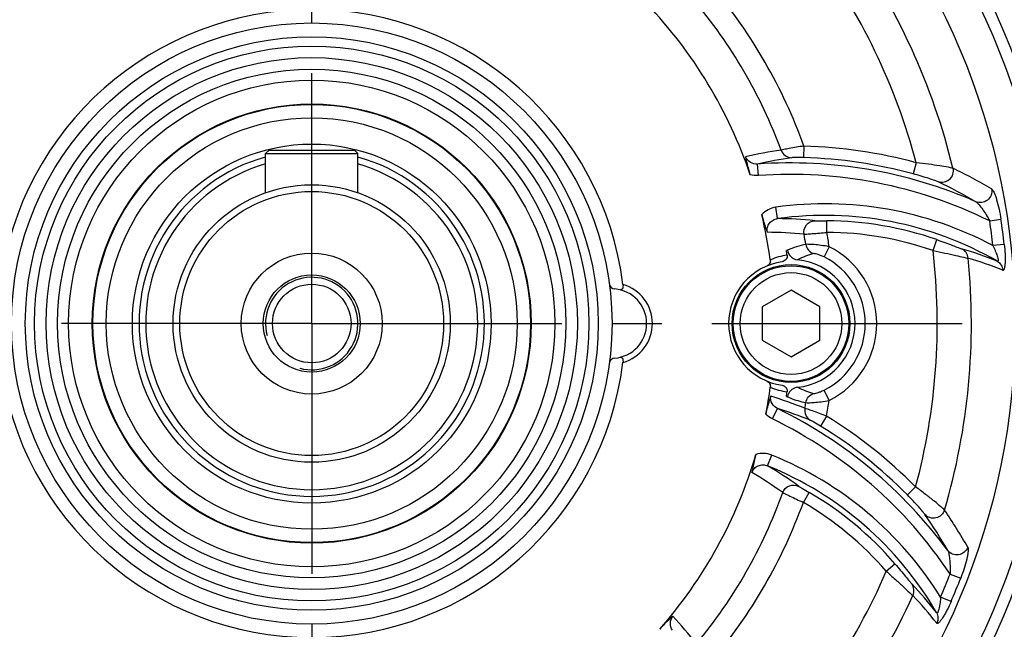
# Model space of a CAD drawing. Header units: millimetres. Extents: x -213 to 420, y -2 to 297.
# Tile 33 of 37: x 341 to 375, y 171 to 192. Entities that reach past the tile are written whole.
import ezdxf
from ezdxf.enums import TextEntityAlignment as Align

# ---------------------------------------------------------------- set-up
doc = ezdxf.new("R2010")
doc.units = ezdxf.units.MM
doc.header["$LTSCALE"] = 23.1
doc.linetypes.add('CENTER', pattern=[0.6, 0.375, -0.075, 0.075, -0.075])
doc.layers.get('0').update_dxf_attribs({"linetype": 'CONTINUOUS'})
for name, color, linetype in [('AXIS', 7, 'CONTINUOUS'), ('COMPONENTS', 7, 'CONTINUOUS'), ('DIMENSION', 7, 'CONTINUOUS')]:
    doc.layers.add(name, color=color, linetype=linetype)
doc.styles.get("Standard").update_dxf_attribs({"font": 'arial.ttf'})
doc.styles.add('TEXTSTYLE_4', font='gdt')
doc.dimstyles.new('DIMSTYLE_5', dxfattribs={"dimtxt": 3, "dimasz": 4, "dimexe": 0.18, "dimexo": 0.0625, "dimgap": 0.09, "dimtad": 1, "dimdec": 3, "dimlfac": 2.5, "dimdsep": 46, "dimtxsty": 'STANDARD', "dimblk": '_FILLED', "dimblk1": '_FILLED', "dimblk2": '_FILLED', "dimcen": 0.09, "dimadec": 0, "dimazin": 0, "dimtp": 0.5, "dimtm": 0.5, "dimtfac": 1, "dimtdec": 3, "dimtofl": 0, "dimtmove": 0, "dimatfit": 3, "dimldrblk": '_FILLED', "dimfxl": 1, "dimtolj": 1, "dimarcsym": 0})
doc.dimstyles.new('DIMSTYLE_8', dxfattribs={"dimtxt": 3, "dimasz": 4, "dimexe": 0.18, "dimexo": 0.0625, "dimgap": 0.09, "dimtad": 1, "dimtih": 1, "dimtoh": 1, "dimlfac": 2.5, "dimdsep": 46, "dimtxsty": 'STANDARD', "dimblk": '_FILLED', "dimblk1": '_FILLED', "dimblk2": '_FILLED', "dimcen": 0.09, "dimadec": 0, "dimazin": 0, "dimtol": 1, "dimtp": 0.2, "dimtm": 0.2, "dimtfac": 1, "dimtofl": 0, "dimtmove": 0, "dimatfit": 3, "dimldrblk": '_FILLED', "dimfxl": 1, "dimtolj": 1, "dimarcsym": 0})

# ---------------------------------------------------------------- blocks, each defined once
blk = doc.blocks.new('_FILLED')
at = {"color": 0, "linetype": 'BYBLOCK'}
blk.add_solid([(0, 0), (-1, 0.1625), (-1, -0.1625)], dxfattribs=at)
blk = doc.blocks.new('*D9')
at = {"layer": 'DIMENSION', "color": 2, "linetype": 'CONTINUOUS'}
for p, q in [((357.349, 231.902), (395.712, 231.902)), ((393.712, 231.902), (393.712, 190.302)), ((393.712, 148.702), (393.712, 190.302)), ((378.712, 148.702), (395.712, 148.702))]:
    blk.add_line(p, q, dxfattribs=at)
at = {"layer": 'DIMENSION', "color": 2, "linetype": 'CONTINUOUS', "xscale": 4, "yscale": 4, "zscale": 4}
for p, rotation in [((393.712, 231.902), 90), ((393.712, 148.702), 270)]:
    blk.add_blockref('_FILLED', p, dxfattribs=dict(at, rotation=rotation))
at = {"layer": 'DIMENSION', "color": 2, "linetype": 'CONTINUOUS', "insert": (389.962, 190.302), "char_height": 3, "width": 6.99257, "attachment_point": 2, "rotation": 90, "line_spacing_factor": 0.9}
blk.add_mtext('208', dxfattribs=at)
blk = doc.blocks.new('*D10')
at = {"layer": 'DIMENSION', "color": 2, "linetype": 'CONTINUOUS'}
for p, q in [((321.712, 203.055), (321.712, 136.711)), ((379.712, 156.348), (379.712, 136.711)), ((321.712, 138.711), (350.712, 138.711)), ((379.712, 138.711), (350.712, 138.711))]:
    blk.add_line(p, q, dxfattribs=at)
at = {"layer": 'DIMENSION', "color": 2, "linetype": 'CONTINUOUS', "xscale": 4, "yscale": 4, "zscale": 4, "rotation": 180}
blk.add_blockref('_FILLED', (321.712, 138.711), dxfattribs=at)
at = {"layer": 'DIMENSION', "color": 2, "linetype": 'CONTINUOUS', "xscale": 4, "yscale": 4, "zscale": 4}
blk.add_blockref('_FILLED', (379.712, 138.711), dxfattribs=at)
at = {"layer": 'DIMENSION', "color": 2, "linetype": 'CONTINUOUS', "insert": (350.712, 142.461), "char_height": 3, "width": 11.11757, "attachment_point": 2, "line_spacing_factor": 0.9, "style": 'TEXTSTYLE_4'}
blk.add_mtext('{\\Fgdt;o}\\Farial.ttf;145', dxfattribs=at)
blk = doc.blocks.new('*D11')
at = {"layer": 'DIMENSION', "color": 2, "linetype": 'CONTINUOUS'}
for p, q in [((315.269, 207.681), (288.954, 207.681)), ((317.269, 207.681), (315.269, 207.681)), ((324.651, 201.946), (317.269, 207.681))]:
    blk.add_line(p, q, dxfattribs=at)
at = {"layer": 'DIMENSION', "color": 2, "linetype": 'CONTINUOUS', "xscale": 4, "yscale": 4, "zscale": 4, "rotation": 322.1593855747}
blk.add_blockref('_FILLED', (324.651, 201.946), dxfattribs=at)
at = {"layer": 'DIMENSION', "color": 2, "linetype": 'CONTINUOUS', "style": 'TEXTSTYLE_4'}
for s, p in [('`', (306.447, 208.431)), ('n', (295.954, 208.431))]:
    blk.add_text(s, height=3, dxfattribs=at).set_placement(p, align=Align.RIGHT)
at = {"layer": 'DIMENSION', "color": 2, "linetype": 'CONTINUOUS'}
for s, p in [('165', (302.947, 208.431)), ('0.2', (312.269, 208.431))]:
    blk.add_text(s, height=3, dxfattribs=at).set_placement(p, align=Align.RIGHT)

msp = doc.modelspace()

# ---------------------------------------------------------------- linework, layer by layer
at = {"layer": 'AXIS', "color": 2, "linetype": 'CENTER'}
for q in [(350.71194, 217.91563), (314.49792, 181.70162), (386.92595, 181.70162), (350.71194, 145.48761)]:
    msp.add_line((350.71194, 181.70162), q, dxfattribs=at)
msp.add_circle((350.71194, 181.70162), 32.99885, dxfattribs=at)
at = {"layer": 'COMPONENTS', "color": 7, "linetype": 'CONTINUOUS'}
for p, q in [((349.23194, 187.70162), (349.11194, 187.58162)), ((349.11194, 186.2271), (349.11194, 187.58162)), ((349.11194, 187.58162), (352.31194, 187.58162)), ((349.23194, 187.70162), (352.19194, 187.70162)), ((352.31194, 187.58162), (352.19194, 187.70162)), ((352.31194, 186.2271), (352.31194, 187.58162)), ((367.31194, 182.85632), (366.31194, 182.27897)), ((368.31194, 182.27897), (367.31194, 182.85632)), ((366.31194, 182.27897), (366.31194, 181.12427)), ((368.31194, 181.12427), (368.31194, 182.27897)), ((366.31194, 181.12427), (367.31194, 180.54692)), ((367.31194, 180.54692), (368.31194, 181.12427))]:
    msp.add_line(p, q, dxfattribs=at)
at = {"layer": 'COMPONENTS', "color": 9, "linetype": 'CONTINUOUS'}
for p, q in [((367.75704, 187.84134), (367.74583, 187.44163)), ((371.65041, 187.26543), (371.54541, 186.8796)), ((366.18078, 186.82041), (366.15239, 187.2183)), ((366.84547, 185.33135), (366.79053, 185.72747)), ((368.55239, 184.85594), (368.55448, 185.2558)), ((374.19213, 185.25121), (374.58162, 185.31009)), ((372.2294, 184.22636), (372.36046, 184.60413)), ((368.63292, 184.36054), (368.45563, 184.00367)), ((374.69685, 184.44143), (374.30548, 184.39673)), ((368.63292, 179.0427), (368.45563, 179.39956)), ((367.18787, 179.16512), (367.2797, 179.12646)), ((366.66775, 178.4002), (366.8421, 178.75897)), ((368.54328, 178.49622), (368.33373, 178.15567)), ((366.49885, 176.77829), (366.64933, 177.14881)), ((371.62709, 176.05079), (371.34325, 175.76914)), ((367.73938, 175.51312), (367.94112, 175.85836)), ((370.60897, 173.12938), (370.91136, 173.39101)), ((372.82117, 173.03556), (373.18792, 172.89181)), ((372.85339, 172.08191), (372.4921, 172.23888))]:
    msp.add_line(p, q, dxfattribs=at)
at = {"layer": 'COMPONENTS', "color": 7, "linetype": 'CONTINUOUS'}
for centre, radius in [((350.71194, 181.70162), 26), ((350.71194, 181.70162), 25.6), ((350.71194, 181.70162), 24.36473), ((350.71194, 181.70162), 10.4), ((350.71194, 181.70162), 9.92), ((350.71194, 181.70162), 9.6), ((350.71194, 181.70162), 9.2), ((350.71194, 181.70162), 8.8), ((350.71194, 181.70162), 8.42074), ((350.71194, 181.70162), 7.6), ((350.71194, 181.70162), 7.58), ((350.71194, 181.70162), 7.11812), ((350.71194, 181.70162), 6.21094), ((350.71194, 181.70162), 4.8), ((350.71194, 181.70162), 4.56899), ((350.71194, 181.70162), 2.44), ((367.31194, 181.70162), 2.04), ((367.31194, 181.70162), 2), ((350.71194, 181.70162), 1.68), ((367.31194, 181.70162), 1.76), ((350.71194, 181.70162), 1.36)]:
    msp.add_circle(centre, radius, dxfattribs=at)
at = {"layer": 'COMPONENTS', "color": 9, "linetype": 'CONTINUOUS'}
for centre, radius, start, end in [((350.71194, 181.70162), 22.84685, 13.59561, 35.676457), ((350.71194, 181.70162), 21.66508, 14.880872, 36.692166), ((350.71194, 181.70162), 18.11716, 19.809236, 40.026685), ((350.71194, 181.70162), 17.32931, 20.261021, 40.264107), ((369.39938, 171.34325), 16.53901, 98.450148, 102.798326), ((367.29194, 171.2487), 16.59915, 74.777294, 88.39441), ((369.65948, 171.69853), 15.9111, 98.391711, 102.733611), ((367.29194, 171.2487), 16.0102, 66.35666, 94.081581), ((367.29194, 171.2487), 16.19929, 74.777293, 88.39441), ((365.31517, 171.18562), 17.61234, 59.479629, 64.423871), ((367.29194, 171.2487), 15.61034, 63.764388, 94.081555), ((365.15589, 171.22052), 17.00432, 59.787126, 64.750549), ((368.49275, 173.45525), 12.38966, 62.020574, 97.895278), ((368.49275, 173.45525), 11.9898, 60.204313, 97.896917), ((366.80528, 172.94484), 12.38657, 83.815951, 89.814136), ((368.49275, 173.45525), 11.80071, 70.867623, 89.700275), ((350.71194, 181.70162), 23.74697, 6.517019, 8.593567), ((350.71194, 181.70162), 24.14089, 6.516692, 8.596528), ((366.47391, 172.7188), 12.13939, 83.899816, 89.91043), ((350.71194, 181.70162), 18.11716, 8.43934, 10.026685), ((368.49275, 173.45525), 11.40085, 70.867622, 89.700275), ((350.71194, 181.70162), 17.32931, 9.085483, 10.264107), ((367.31194, 181.70162), 2.96898, 296.418852, 63.581152), ((350.71194, 181.70162), 21.66508, 344.880872, 6.692166), ((370.08736, 173.28332), 11.44135, 67.582331, 74.138061), ((367.50299, 181.75709), 2.33225, 98.016219, 112.91072), ((368.88811, 181.25817), 2.97175, 105.564591, 116.949122), ((367.31194, 181.70162), 2.5705, 296.41877, 63.58123), ((350.71194, 181.70162), 22.84685, 343.59561, 5.676457), ((370.4277, 173.38834), 10.99567, 67.448363, 74.063781), ((361.11194, 181.70162), 1.4, 285.659945, 74.34008), ((367.50288, 181.64575), 2.33185, 247.087988, 261.985094), ((368.88814, 182.14515), 2.97184, 243.051046, 254.43523), ((361.71655, 163.38726), 16.53904, 68.450148, 72.798319), ((350.71194, 181.70162), 18.11716, 349.809236, 351.56066), ((359.84418, 164.35913), 16.0102, 36.356604, 64.081581), ((362.11945, 163.56491), 15.9111, 68.391711, 72.733611), ((350.71194, 181.70162), 17.32931, 350.261021, 350.914517), ((359.84418, 164.35913), 15.61034, 33.763918, 64.081555), ((359.84418, 164.35913), 16.59915, 44.777294, 58.39441), ((359.84418, 164.35913), 16.19929, 44.777293, 58.39441), ((361.98739, 165.66964), 12.38966, 32.021313, 67.895278), ((360.27079, 166.07136), 12.38657, 53.815951, 59.814136), ((361.98739, 165.66964), 11.9898, 30.204313, 67.896917), ((359.8708, 166.04129), 12.13939, 53.899816, 59.91043), ((350.71194, 181.70162), 17.32931, 320.261021, 340.264107), ((361.98739, 165.66964), 11.80071, 40.867623, 59.700275), ((350.71194, 181.70162), 18.11716, 319.809236, 340.026685), ((361.98739, 165.66964), 11.40085, 40.867622, 59.700275), ((357.97905, 165.40198), 17.00572, 29.787347, 34.750414), ((358.10494, 165.29562), 17.6073, 29.478597, 34.424323), ((350.71194, 181.70162), 21.66508, 314.880872, 336.692166), ((350.71194, 181.70162), 23.74697, 336.517228, 338.593404), ((363.2824, 164.72344), 11.44135, 37.582332, 44.13806), ((350.71194, 181.70162), 24.14089, 336.516692, 338.596528), ((350.71194, 181.70162), 22.84685, 313.59561, 335.676457), ((363.62964, 164.64422), 10.99567, 37.448363, 44.063781), ((351.08503, 160.33861), 16.53904, 38.450148, 42.798318)]:
    msp.add_arc(centre, radius, start, end, dxfattribs=at)
at = {"layer": 'COMPONENTS', "color": 7, "linetype": 'CONTINUOUS'}
for centre, radius, start, end in [((350.71194, 181.70162), 16.03527, 18.721004, 43.587664), ((350.71194, 181.70162), 10.86197, 7.12926, 172.870747), ((350.71194, 181.70162), 5.98, 105.521939, 74.478036), ((350.71194, 181.70162), 5.74895, 106.175218, 73.824774), ((350.71194, 181.70162), 16.03527, 7.899203, 13.587669), ((367.77259, 181.70162), 2.6, 102.985974, 103.765672), ((350.71194, 181.70162), 16.63478, 8.173332, 8.731814), ((367.31194, 181.70162), 2.16, 98.165903, 261.834098), ((367.31194, 181.70162), 2.2175, 275.937316, 84.062528), ((361.21963, 183.09747), 0.2, 187.566923, 265.588274), ((361.11194, 181.70162), 1.2, 274.411726, 85.588274), ((361.21963, 180.30577), 0.2, 94.411726, 172.433077), ((350.71194, 181.70162), 10.86197, 187.12926, 352.870747), ((350.71194, 181.70162), 16.03527, 348.721014, 352.100797), ((350.71194, 181.70162), 16.63478, 351.268185, 351.826669), ((367.77259, 181.70162), 2.6, 256.234327, 257.014025), ((367.53171, 179.11487), 0.34744, 164.205783, 171.186362), ((367.55825, 179.1074), 0.375, 157.829305, 164.211122), ((350.71194, 181.70162), 16.03527, 318.721004, 343.587664)]:
    msp.add_arc(centre, radius, start, end, dxfattribs=at)
at = {"layer": 'COMPONENTS', "color": 2, "linetype": 'CONTINUOUS'}
msp.add_arc((350.71194, 181.70162), 1.6, 255, 195, dxfattribs=at)
at = {"layer": 'COMPONENTS', "color": 9, "linetype": 'CONTINUOUS'}
for points, knots in [([(367.75704, 187.84134), (367.58548, 187.81508), (367.35405, 187.77758), (367.09199, 187.72818), (367.00037, 187.71073), (366.969, 187.70272)], [0, 0, 0, 0, 0.65063952, 0.87859557, 1, 1, 1, 1]), ([(366.969, 187.70272), (366.99604, 187.62798), (367.09702, 187.49196), (367.25867, 187.43986), (367.33742, 187.43927)], [0, 0, 0, 0, 0.50228165, 1, 1, 1, 1]), ([(366.15239, 187.2183), (366.06727, 187.21185), (365.88794, 187.2504), (365.76674, 187.3915), (365.73564, 187.47145)], [0, 0, 0, 0, 0.49878489, 1, 1, 1, 1]), ([(367.74583, 187.44163), (367.65757, 187.44411), (367.53788, 187.44624), (367.40187, 187.44291), (367.35385, 187.4417), (367.33742, 187.43927)], [0, 0, 0, 0, 0.64834186, 0.87807729, 1, 1, 1, 1]), ([(372.91859, 187.07217), (372.86524, 187.08644), (372.71272, 187.1145), (372.43308, 187.16342), (372.06423, 187.21667), (371.79332, 187.24977), (371.65041, 187.26543)], [0, 0, 0, 0, 0.1290844, 0.36200954, 0.66392412, 1, 1, 1, 1]), ([(372.40925, 186.60023), (372.37215, 186.61774), (372.26588, 186.65609), (371.98014, 186.75566), (371.72876, 186.8297), (371.54541, 186.8796)], [0, 0, 0, 0, 0.13549672, 0.37240437, 1, 1, 1, 1]), ([(372.91852, 187.07216), (372.93319, 187.0043), (372.92615, 186.85795), (372.80963, 186.67478), (372.61913, 186.57246), (372.47409, 186.57905), (372.40926, 186.60023)], [0, 0, 0, 0, 0.25129322, 0.50329721, 0.7531041, 1, 1, 1, 1]), ([(374.25951, 186.35768), (374.27141, 186.28781), (374.25657, 186.13852), (374.1261, 185.95865), (373.92406, 185.86829), (373.77667, 185.88744), (373.71274, 185.91497)], [0, 0, 0, 0, 0.25119267, 0.50342514, 0.75334288, 1, 1, 1, 1]), ([(374.2595, 186.35775), (374.2764, 186.34779), (374.30719, 186.30445), (374.34838, 186.22398), (374.39228, 186.11203), (374.45387, 185.92374), (374.52194, 185.65438), (374.56375, 185.42851), (374.58162, 185.31009)], [0, 0, 0, 0, 0.05318057, 0.13775943, 0.24793326, 0.37753252, 0.67530306, 1, 1, 1, 1]), ([(373.71277, 185.91497), (373.732, 185.9052), (373.77051, 185.87109), (373.85137, 185.78362), (373.95573, 185.64351), (374.0779, 185.45573), (374.15497, 185.32095), (374.19212, 185.25121)], [0, 0, 0, 0, 0.07855324, 0.18399582, 0.43519155, 0.71226514, 1, 1, 1, 1]), ([(366.79086, 185.7275), (366.69762, 185.71457), (366.51421, 185.6562), (366.36171, 185.53847), (366.2984, 185.46883)], [0, 0, 0, 0, 0.50003459, 1, 1, 1, 1]), ([(366.49289, 184.85817), (366.48174, 184.91213), (366.48327, 185.02637), (366.5571, 185.17912), (366.6849, 185.28882), (366.79148, 185.3241), (366.84547, 185.33135)], [0, 0, 0, 0, 0.25135106, 0.50205945, 0.75151238, 1, 1, 1, 1]), ([(367.76396, 184.78946), (367.74522, 184.89857), (367.8038, 185.14321), (368.0302, 185.25553), (368.13959, 185.25933)], [0, 0, 0, 0, 0.50284647, 1, 1, 1, 1]), ([(368.13959, 185.25933), (368.15683, 185.25746), (368.20619, 185.25727), (368.34439, 185.25586), (368.46542, 185.25627), (368.55448, 185.2558)], [0, 0, 0, 0, 0.12542749, 0.35604249, 1, 1, 1, 1]), ([(367.76393, 184.78946), (367.79586, 184.79051), (367.88738, 184.79858), (368.15015, 184.82068), (368.38105, 184.84152), (368.55239, 184.85594)], [0, 0, 0, 0, 0.12112312, 0.34811028, 1, 1, 1, 1]), ([(372.36046, 184.60413), (372.45489, 184.57137), (372.63507, 184.50719), (372.88159, 184.41391), (373.07179, 184.34201), (373.17608, 184.29994), (373.21452, 184.28902)], [0, 0, 0, 0, 0.32940413, 0.63029123, 0.86832367, 1, 1, 1, 1]), ([(367.82383, 184.43805), (367.71578, 184.41547), (367.49925, 184.3619), (367.29138, 184.28125), (367.18787, 184.23812)], [0, 0, 0, 0, 0.49608322, 1, 1, 1, 1]), ([(368.63292, 184.36054), (368.54118, 184.37796), (368.367, 184.40588), (368.12943, 184.43277), (367.95215, 184.44061), (367.85614, 184.44407), (367.82383, 184.43805)], [0, 0, 0, 0, 0.34398304, 0.64983411, 0.87894604, 1, 1, 1, 1]), ([(367.82383, 184.43805), (367.8353, 184.36704), (367.89755, 184.229), (368.02299, 184.14375), (368.09072, 184.12095)], [0, 0, 0, 0, 0.50166431, 1, 1, 1, 1]), ([(372.2294, 184.22636), (372.36809, 184.19891), (372.63021, 184.1449), (372.98503, 184.06514), (373.25204, 184.00455), (373.39573, 183.96964), (373.44675, 183.96142)], [0, 0, 0, 0, 0.34044218, 0.64439127, 0.87556909, 1, 1, 1, 1]), ([(373.44675, 183.96142), (373.44067, 184.03084), (373.39133, 184.16853), (373.27771, 184.26111), (373.21452, 184.28902)], [0, 0, 0, 0, 0.50218271, 1, 1, 1, 1]), ([(374.30547, 184.39673), (374.33403, 184.33815), (374.37441, 184.24994), (374.4218, 184.13183), (374.45193, 184.04721), (374.474, 183.97051), (374.48541, 183.91328), (374.48435, 183.87843), (374.47933, 183.86066), (374.46449, 183.85395), (374.45531, 183.85771), (374.45066, 183.85999)], [0, 0, 0, 0, 0.32689895, 0.48620366, 0.63846682, 0.7768049, 0.88782468, 0.92685479, 0.95366044, 0.97404502, 1, 1, 1, 1]), ([(374.69685, 184.44143), (374.70942, 184.33176), (374.723, 184.16985), (374.72895, 183.96021), (374.72659, 183.8206), (374.71867, 183.71647), (374.70783, 183.64643), (374.6986, 183.60599), (374.68779, 183.57483), (374.67589, 183.55326), (374.66088, 183.54047), (374.64924, 183.54133), (374.64471, 183.54322)], [0, 0, 0, 0, 0.35610538, 0.52362468, 0.67639147, 0.80638572, 0.86009725, 0.9048566, 0.94011087, 0.96598915, 0.98417818, 1, 1, 1, 1]), ([(368.45563, 184.00367), (368.41489, 184.02392), (368.33694, 184.05861), (368.22863, 184.09775), (368.14896, 184.11584), (368.10457, 184.12482), (368.09072, 184.12095)], [0, 0, 0, 0, 0.35365757, 0.66433045, 0.88817975, 1, 1, 1, 1]), ([(374.45064, 183.86), (374.50564, 183.82813), (374.60145, 183.73481), (374.64076, 183.60721), (374.64471, 183.54322)], [0, 0, 0, 0, 0.49786411, 1, 1, 1, 1]), ([(368.09072, 179.28229), (368.10457, 179.27842), (368.14896, 179.2874), (368.22863, 179.30549), (368.33694, 179.34463), (368.41489, 179.37932), (368.45563, 179.39956)], [0, 0, 0, 0, 0.11181844, 0.33567004, 0.6463422, 1, 1, 1, 1]), ([(366.8421, 178.75897), (366.76516, 178.79595), (366.62913, 178.919), (366.59472, 179.1018), (366.60776, 179.18658)], [0, 0, 0, 0, 0.49878475, 1, 1, 1, 1]), ([(367.2797, 179.12646), (367.36764, 179.09004), (367.54814, 179.0314), (367.73167, 178.98444), (367.82383, 178.96518)], [0, 0, 0, 0, 0.50273551, 1, 1, 1, 1]), ([(367.82383, 178.96518), (367.85614, 178.95917), (367.95215, 178.96263), (368.12943, 178.97047), (368.367, 178.99736), (368.54118, 179.02528), (368.63292, 179.0427)], [0, 0, 0, 0, 0.12105231, 0.35016584, 0.65601673, 1, 1, 1, 1]), ([(367.82387, 178.96518), (367.83533, 179.03619), (367.89757, 179.17423), (368.023, 179.25949), (368.09072, 179.28229)], [0, 0, 0, 0, 0.50166502, 1, 1, 1, 1]), ([(367.79151, 178.77019), (367.77756, 178.69195), (367.79701, 178.52366), (367.91094, 178.39772), (367.97885, 178.35783)], [0, 0, 0, 0, 0.50228165, 1, 1, 1, 1]), ([(368.54328, 178.49622), (368.38158, 178.55926), (368.16241, 178.6425), (367.91076, 178.73075), (367.82269, 178.76145), (367.79151, 178.77019)], [0, 0, 0, 0, 0.65063952, 0.87859557, 1, 1, 1, 1]), ([(368.33373, 178.15567), (368.25853, 178.20194), (368.15594, 178.26364), (368.03649, 178.32876), (367.99429, 178.35172), (367.97885, 178.35783)], [0, 0, 0, 0, 0.64834186, 0.87807729, 1, 1, 1, 1]), ([(366.64964, 177.14867), (366.56242, 177.18409), (366.37439, 177.22525), (366.18346, 177.19955), (366.09381, 177.17089)], [0, 0, 0, 0, 0.50003456, 1, 1, 1, 1]), ([(365.95692, 176.54479), (365.97425, 176.5971), (366.03269, 176.69527), (366.173, 176.79065), (366.33853, 176.82175), (366.44847, 176.79901), (366.49885, 176.77829)], [0, 0, 0, 0, 0.25135095, 0.50205929, 0.75151228, 1, 1, 1, 1]), ([(367.02334, 175.84976), (367.06167, 175.95362), (367.23472, 176.13619), (367.48695, 176.12027), (367.58358, 176.06886)], [0, 0, 0, 0, 0.50284647, 1, 1, 1, 1]), ([(367.58358, 176.06886), (367.59758, 176.05862), (367.64023, 176.03377), (367.75921, 175.96345), (367.86422, 175.90329), (367.94112, 175.85836)], [0, 0, 0, 0, 0.12542749, 0.35604249, 1, 1, 1, 1]), ([(372.62874, 175.24933), (372.58967, 175.28835), (372.47162, 175.38892), (372.2539, 175.5711), (371.96109, 175.80165), (371.74302, 175.96577), (371.62709, 176.05079)], [0, 0, 0, 0, 0.1290844, 0.36200954, 0.66392412, 1, 1, 1, 1]), ([(367.02331, 175.84977), (367.05149, 175.83472), (367.13478, 175.79594), (367.3734, 175.6837), (367.58379, 175.58629), (367.73938, 175.51312)], [0, 0, 0, 0, 0.12112312, 0.34811028, 1, 1, 1, 1]), ([(371.95167, 175.09528), (371.92829, 175.12899), (371.85543, 175.21535), (371.65776, 175.44445), (371.47709, 175.63426), (371.34325, 175.76914)], [0, 0, 0, 0, 0.13549672, 0.37240437, 1, 1, 1, 1]), ([(372.62867, 175.24935), (372.60745, 175.18325), (372.52818, 175.06003), (372.33568, 174.95966), (372.11954, 174.96629), (371.99723, 175.04452), (371.95167, 175.09529)], [0, 0, 0, 0, 0.25129322, 0.50329721, 0.7531041, 1, 1, 1, 1]), ([(373.43276, 173.9601), (373.40814, 173.89364), (373.32064, 173.77177), (373.11772, 173.68124), (372.89756, 173.704), (372.77949, 173.79428), (372.73789, 173.85008)], [0, 0, 0, 0, 0.25119267, 0.50342514, 0.75334288, 1, 1, 1, 1]), ([(373.43279, 173.96014), (373.44245, 173.94307), (373.44744, 173.89014), (373.44287, 173.79985), (373.42491, 173.68095), (373.38411, 173.48709), (373.30838, 173.2198), (373.23166, 173.00329), (373.18792, 172.89181)], [0, 0, 0, 0, 0.05318391, 0.13776889, 0.24794567, 0.37754479, 0.67531051, 1, 1, 1, 1]), ([(372.73792, 173.85008), (372.74969, 173.832), (372.76598, 173.7832), (372.79227, 173.66702), (372.81259, 173.4935), (372.82451, 173.2698), (372.82387, 173.11453), (372.82117, 173.03556)], [0, 0, 0, 0, 0.0785532, 0.18399571, 0.43519136, 0.71226492, 1, 1, 1, 1]), ([(370.91136, 173.39101), (370.97677, 173.31542), (371.10072, 173.16975), (371.26756, 172.9657), (371.39633, 172.80834), (371.46561, 172.71976), (371.49344, 172.69108)], [0, 0, 0, 0, 0.32940413, 0.63029123, 0.86832367, 1, 1, 1, 1]), ([(370.60897, 173.12938), (370.71536, 173.03626), (370.91536, 172.85843), (371.18276, 172.61194), (371.3837, 172.42596), (371.49069, 172.32388), (371.53076, 172.29126)], [0, 0, 0, 0, 0.34044218, 0.64439127, 0.87556909, 1, 1, 1, 1]), ([(371.53076, 172.29126), (371.56021, 172.35442), (371.58632, 172.49833), (371.53421, 172.63531), (371.49344, 172.69108)], [0, 0, 0, 0, 0.50218271, 1, 1, 1, 1]), ([(372.49209, 172.23888), (372.48753, 172.17387), (372.4784, 172.07729), (372.46039, 171.95131), (372.44416, 171.86296), (372.42493, 171.78551), (372.4062, 171.73024), (372.38786, 171.70059), (372.37462, 171.68771), (372.35842, 171.68932), (372.35234, 171.69717), (372.34946, 171.70146)], [0, 0, 0, 0, 0.32689888, 0.48620356, 0.6384667, 0.77680477, 0.8878246, 0.92685474, 0.95366044, 0.97404503, 1, 1, 1, 1]), ([(372.85339, 172.08191), (372.80943, 171.98065), (372.74024, 171.83364), (372.64057, 171.6491), (372.56872, 171.52938), (372.50981, 171.44316), (372.46539, 171.38793), (372.43718, 171.35752), (372.41224, 171.33594), (372.39115, 171.32321), (372.37176, 171.31964), (372.3621, 171.3262), (372.35913, 171.3301)], [0, 0, 0, 0, 0.35610538, 0.52362468, 0.67639147, 0.80638572, 0.86009725, 0.9048566, 0.94011087, 0.96598915, 0.98417818, 1, 1, 1, 1]), ([(363.20975, 171.08813), (363.1616, 171.15862), (363.10532, 171.3332), (363.16692, 171.50872), (363.2206, 171.57563)], [0, 0, 0, 0, 0.49878488, 1, 1, 1, 1]), ([(372.34944, 171.70149), (372.38114, 171.64639), (372.41746, 171.51766), (372.3877, 171.3875), (372.35913, 171.3301)], [0, 0, 0, 0, 0.4978643, 1, 1, 1, 1])]:
    msp.add_open_spline(points, degree=3, knots=knots, dxfattribs=at)
at = {"layer": 'COMPONENTS', "color": 7, "linetype": 'CONTINUOUS'}
for points, knots in [([(365.73566, 187.47137), (365.74446, 187.42631), (365.78715, 187.21586), (365.8446, 187.00829), (365.89879, 186.84839)], [0, 0, 0, 0, 0.21376836, 1, 1, 1, 1]), ([(366.29839, 185.46888), (366.3127, 185.40968), (366.36715, 185.20292), (366.43737, 185.00059), (366.49288, 184.85818)], [0, 0, 0, 0, 0.28492872, 1, 1, 1, 1]), ([(366.59505, 183.90536), (366.60101, 183.86236), (366.58304, 183.76976), (366.51191, 183.70847), (366.47189, 183.69158)], [0, 0, 0, 0, 0.4998021, 1, 1, 1, 1]), ([(367.17775, 184.06656), (367.1814, 184.04113), (367.17854, 183.98775), (367.14351, 183.91536), (367.08284, 183.86141), (367.03131, 183.84348), (367.00513, 183.83972)], [0, 0, 0, 0, 0.24496279, 0.49463037, 0.74783396, 1, 1, 1, 1]), ([(361.48938, 183.05394), (361.49278, 183.02679), (361.49482, 182.97599), (361.47971, 182.90962), (361.44184, 182.86619), (361.40849, 182.86448), (361.39498, 182.86776)], [0, 0, 0, 0, 0.33888839, 0.62424161, 0.82789519, 1, 1, 1, 1]), ([(361.39497, 180.53548), (361.40847, 180.53875), (361.44181, 180.53706), (361.47967, 180.49367), (361.4948, 180.42735), (361.49279, 180.37659), (361.48939, 180.34945)], [0, 0, 0, 0, 0.17214555, 0.37581361, 0.66111914, 1, 1, 1, 1]), ([(366.47189, 179.71166), (366.51191, 179.69477), (366.58304, 179.63348), (366.60101, 179.54087), (366.59505, 179.49788)], [0, 0, 0, 0, 0.50019801, 1, 1, 1, 1]), ([(367.00513, 179.56352), (367.03155, 179.55973), (367.08353, 179.54154), (367.1441, 179.48709), (367.17862, 179.41478), (367.18137, 179.36189), (367.17775, 179.33668)], [0, 0, 0, 0, 0.25456565, 0.50968913, 0.75712164, 1, 1, 1, 1]), ([(367.54131, 179.49602), (367.47033, 179.48863), (367.32945, 179.43499), (367.23786, 179.31502), (367.21097, 179.24891)], [0, 0, 0, 0, 0.50002686, 1, 1, 1, 1]), ([(366.60774, 179.1865), (366.59283, 179.14309), (366.52457, 178.93949), (366.47054, 178.731), (366.43752, 178.56542)], [0, 0, 0, 0, 0.21376827, 1, 1, 1, 1]), ([(366.09383, 177.17094), (366.07662, 177.11251), (366.0204, 176.90623), (365.98004, 176.69589), (365.95692, 176.54481)], [0, 0, 0, 0, 0.28492861, 1, 1, 1, 1]), ([(363.22055, 171.57556), (363.18593, 171.54542), (363.02502, 171.40323), (362.87398, 171.24969), (362.76259, 171.1228)], [0, 0, 0, 0, 0.21376845, 1, 1, 1, 1])]:
    msp.add_open_spline(points, degree=3, knots=knots, dxfattribs=at)
at = {"layer": 'COMPONENTS', "color": 9, "linetype": 'CONTINUOUS'}
for points in [[(366.18082, 186.81993), (366.08659, 186.8132), (365.98974, 186.82261), (365.89883, 186.8483)], [(366.66754, 178.39976), (366.58256, 178.44105), (366.50339, 178.49763), (366.43751, 178.56534)]]:
    msp.add_open_spline(points, degree=3, dxfattribs=at)
at = {"layer": 'COMPONENTS', "color": 7, "linetype": 'CONTINUOUS'}
for points in [[(367.18838, 184.23514), (367.19264, 184.20749), (367.20043, 184.18023), (367.21097, 184.15433)], [(367.21097, 184.15433), (367.227, 184.11493), (367.24968, 184.07769), (367.27726, 184.0453)], [(367.27726, 184.0453), (367.34165, 183.96968), (367.44252, 183.9175), (367.54132, 183.90722)]]:
    msp.add_open_spline(points, degree=3, dxfattribs=at)

# ---------------------------------------------------------------- dimensions: what is measured, and where the dimension line sits
at = {"layer": 'DIMENSION', "color": 2, "linetype": 'CONTINUOUS'}
dim = msp.add_linear_dim(base=(393.71194, 231.90162), p1=(378.71194, 148.70162), p2=(357.34878, 231.90162), angle=90, dimstyle='DIMSTYLE_5', dxfattribs=at)
dim.commit()
dim.dimension.update_dxf_attribs({"geometry": '*D9', "text_midpoint": (393.02853, 187.17595), "dimtype": 160})
dim = msp.add_diameter_dim_2p(p1=(324.65116, 201.94603), p2=(376.77271, 161.45721), dimstyle='DIMSTYLE_8', dxfattribs=at)
dim.commit()
dim.dimension.update_dxf_attribs({"geometry": '*D11', "text_midpoint": (297.20078, 209.9309), "dimtype": 163})
dim = msp.add_linear_dim(base=(321.71194, 138.71081), p1=(379.71194, 156.34782), p2=(321.71194, 203.05542), angle=180, text='{\\Fgdt;o}<>', dimstyle='DIMSTYLE_5', dxfattribs=at)
dim.commit()
dim.dimension.update_dxf_attribs({"geometry": '*D10', "text_midpoint": (347.93254, 140.96081), "dimtype": 160})

doc.saveas('drawing.dxf')
